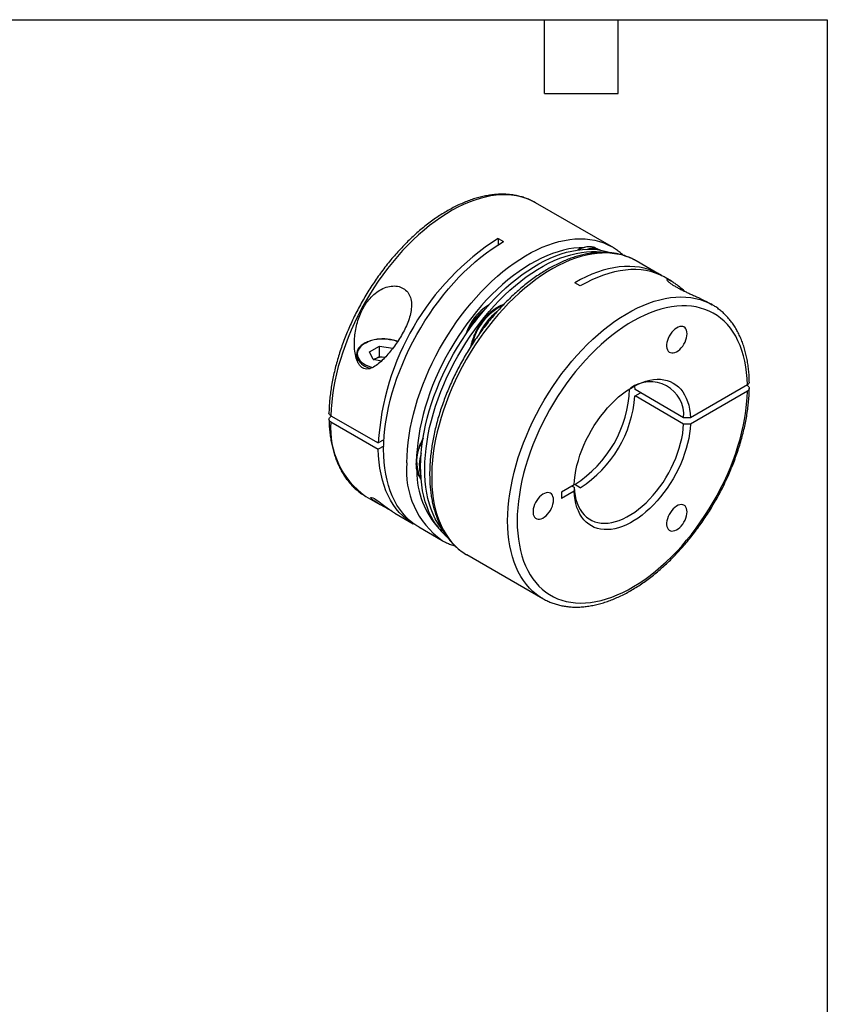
# Model space of a CAD drawing. Header units: millimetres. Extents: x 6 to 273, y 6 to 210.
# Tile 4 of 4: x 190 to 273, y 108 to 210. Entities that reach past the tile are written whole.
import ezdxf

# ---------------------------------------------------------------- set-up
doc = ezdxf.new("R2010")
doc.units = ezdxf.units.MM
doc.linetypes.add('SLD-Solid', pattern=[0])
doc.layers.add('TEXT', color=140, linetype='SLD-Solid', lineweight=25)

msp = doc.modelspace()

# ---------------------------------------------------------------- linework, layer by layer
for p, q in [((250.78, 186.13), (242.93, 190.66)), ((242.95, 190.65), (242.93, 190.66)), ((239.06, 186.98), (239.63, 186.65)), ((239.06, 186.98), (239.06, 186.31)), ((250.77, 186.14), (250.78, 186.13)), ((249.44, 185.81), (249.26, 185.92)), ((255.73, 183.27), (253.33, 184.66)), ((256.95, 182.57), (256.3, 182.95)), ((247.55, 182.08), (246.98, 182.41)), ((261.18, 180.13), (261.01, 180.22)), ((261.15, 180.14), (261.18, 180.13)), ((225.79, 175.27), (226.81, 175.86)), ((226.81, 175.86), (228.2, 175.65)), ((226.81, 174.8), (226.81, 175.86)), ((224.43, 174.98), (224.43, 174.63)), ((226.16, 174.47), (225.79, 175.27)), ((226.3, 174.51), (226.81, 174.8)), ((226.81, 174.8), (227.41, 174.71)), ((227.03, 174.33), (226.16, 174.47)), ((226.3, 174.51), (226.22, 174.46)), ((226.22, 174.46), (226.3, 174.51)), ((253.2, 171.38), (253.17, 171.74)), ((264.8, 171.87), (258.92, 168.48)), ((264.8, 171.79), (264.73, 171.83)), ((258.22, 168.48), (253.2, 171.38)), ((253.2, 170.72), (253.76, 171.05)), ((258.22, 167.83), (253.2, 170.72)), ((264.8, 171.22), (258.92, 167.83)), ((221.81, 168.69), (226.69, 165.87)), ((221.81, 168.61), (221.88, 168.65)), ((221.81, 168.04), (226.69, 165.22)), ((227.28, 166.21), (226.69, 165.87)), ((227.26, 165.55), (226.69, 165.22)), ((231.1, 162.15), (231.13, 162.12)), ((246.92, 161.55), (245.62, 160.8)), ((247.55, 161.26), (246.98, 161.58)), ((246.92, 160.89), (245.62, 160.14)), ((245.62, 160.8), (245.62, 160.14)), ((246.71, 161.43), (246.92, 161.3)), ((225.41, 160.36), (225.43, 160.35)), ((225.43, 160.35), (226.86, 159.52)), ((228.39, 158.64), (230.31, 157.53)), ((230.88, 157.21), (233.28, 155.82)), ((233.31, 155.8), (233.28, 155.82)), ((235.83, 154.35), (243.68, 149.82)), ((243.68, 149.82), (243.65, 149.83))]:
    msp.add_line(p, q)
at = {"flags": 128}
for points in [[(242.93, 190.66), (242.77, 190.75), (242.34, 190.96), (241.9, 191.13), (241.43, 191.27), (240.95, 191.38), (240.45, 191.44), (239.94, 191.48), (239.42, 191.47), (238.88, 191.44), (238.33, 191.36), (237.78, 191.25), (237.22, 191.11), (236.65, 190.93), (236.07, 190.72), (235.49, 190.47), (234.91, 190.19), (234.32, 189.88), (233.74, 189.53), (233.16, 189.15), (232.57, 188.74), (232, 188.31), (231.42, 187.84), (230.86, 187.35), (230.3, 186.83), (229.75, 186.28), (229.21, 185.72), (228.68, 185.12), (228.16, 184.51), (227.66, 183.88), (227.17, 183.22), (226.69, 182.56), (226.24, 181.87), (225.8, 181.17), (225.38, 180.46), (224.98, 179.74), (224.59, 179), (224.24, 178.26), (223.9, 177.52), (223.59, 176.77), (223.3, 176.01), (223.03, 175.26), (222.79, 174.5), (222.57, 173.75), (222.38, 173), (222.22, 172.26), (222.08, 171.53), (221.98, 170.8), (221.89, 170.08), (221.84, 169.38), (221.81, 168.69)], [(229.66, 163.83), (229.67, 164.51), (229.71, 165.21), (229.78, 165.92), (229.88, 166.64), (230, 167.37), (230.15, 168.11), (230.33, 168.86), (230.53, 169.61), (230.76, 170.36), (231.01, 171.11), (231.29, 171.87), (231.59, 172.62), (231.92, 173.37), (232.27, 174.11), (232.64, 174.85), (233.03, 175.58), (233.44, 176.29), (233.87, 177), (234.32, 177.69), (234.78, 178.37), (235.26, 179.03), (235.76, 179.67), (236.27, 180.29), (236.79, 180.9), (237.33, 181.48), (237.88, 182.03), (238.43, 182.57), (238.99, 183.07), (239.56, 183.55), (240.14, 184), (240.72, 184.42), (241.3, 184.82), (241.89, 185.18), (242.47, 185.51), (243.05, 185.8), (243.63, 186.07), (244.21, 186.3), (244.78, 186.49), (245.35, 186.66), (245.91, 186.78), (246.46, 186.87), (247, 186.93), (247.53, 186.95), (248.05, 186.93), (248.55, 186.88), (249.04, 186.8), (249.52, 186.67), (249.97, 186.52), (250.41, 186.33), (250.77, 186.14)], [(230.88, 157.21), (230.67, 157.33), (230.28, 157.61), (229.9, 157.91), (229.55, 158.25), (229.22, 158.63), (228.91, 159.03), (228.63, 159.46), (228.37, 159.93), (228.14, 160.42), (227.93, 160.94), (227.75, 161.48), (227.6, 162.05), (227.48, 162.64), (227.38, 163.26), (227.31, 163.89), (227.27, 164.55), (227.25, 165.22), (227.27, 165.91), (227.31, 166.61), (227.38, 167.32), (227.48, 168.05), (227.6, 168.79), (227.75, 169.53), (227.93, 170.28), (228.14, 171.04), (228.37, 171.8), (228.63, 172.56), (228.91, 173.32), (229.22, 174.08), (229.55, 174.83), (229.9, 175.58), (230.28, 176.32), (230.67, 177.05), (231.09, 177.77), (231.52, 178.48), (231.98, 179.18), (232.45, 179.86), (232.94, 180.52), (233.44, 181.16), (233.96, 181.79), (234.49, 182.39), (235.03, 182.97), (235.58, 183.53), (236.14, 184.06), (236.71, 184.56), (237.29, 185.04), (237.87, 185.49), (238.45, 185.91), (239.04, 186.3), (239.63, 186.65)], [(247.8, 186.02), (247.44, 186.01), (246.9, 185.97), (246.36, 185.89), (245.81, 185.77), (245.25, 185.61), (244.68, 185.42), (244.11, 185.2), (243.54, 184.94), (242.96, 184.65), (242.38, 184.32), (241.8, 183.96), (241.23, 183.57), (240.65, 183.15), (240.08, 182.7), (239.52, 182.23), (238.97, 181.72), (238.42, 181.19), (237.88, 180.63), (237.35, 180.05), (236.84, 179.45), (236.34, 178.82), (235.85, 178.18), (235.38, 177.52), (234.93, 176.85), (234.49, 176.15), (234.08, 175.45), (233.68, 174.73), (233.3, 174.01), (232.95, 173.28), (232.62, 172.54), (232.31, 171.79), (232.03, 171.05), (231.77, 170.3), (231.54, 169.56), (231.33, 168.81), (231.15, 168.07), (231, 167.34), (230.87, 166.62), (230.77, 165.9), (230.7, 165.2), (230.66, 164.57)], [(232.68, 157.41), (232.41, 157.84), (232.15, 158.29), (231.93, 158.77), (231.73, 159.28), (231.55, 159.81), (231.4, 160.37), (231.28, 160.95), (231.19, 161.55), (231.12, 162.18), (231.08, 162.82), (231.07, 163.48), (231.09, 164.15), (231.13, 164.84), (231.2, 165.54), (231.3, 166.26), (231.43, 166.98), (231.58, 167.71), (231.76, 168.44), (231.96, 169.18), (232.19, 169.93), (232.45, 170.67), (232.73, 171.42), (233.03, 172.16), (233.36, 172.89), (233.71, 173.63), (234.08, 174.35), (234.47, 175.06), (234.89, 175.77), (235.32, 176.46), (235.76, 177.14), (236.23, 177.8), (236.71, 178.44), (237.21, 179.07), (237.72, 179.67), (238.24, 180.26), (238.77, 180.82), (239.31, 181.36), (239.86, 181.87), (240.42, 182.36), (240.99, 182.81), (241.56, 183.24), (242.13, 183.64), (242.71, 184.01), (243.28, 184.35), (243.86, 184.66), (244.43, 184.93), (245.01, 185.17), (245.57, 185.38), (246.13, 185.55), (246.69, 185.68), (247.23, 185.78), (247.77, 185.85), (248.3, 185.88), (248.81, 185.87), (249.31, 185.83), (249.8, 185.75), (250.27, 185.64), (250.68, 185.51)], [(233.36, 156.82), (233.11, 157.17), (232.83, 157.59), (232.58, 158.04), (232.35, 158.53), (232.15, 159.03), (231.98, 159.57), (231.83, 160.13), (231.71, 160.71), (231.61, 161.31), (231.55, 161.93), (231.51, 162.57), (231.5, 163.23), (231.51, 163.91), (231.56, 164.6), (231.63, 165.3), (231.73, 166.01), (231.85, 166.73), (232, 167.46), (232.18, 168.2), (232.39, 168.94), (232.62, 169.68), (232.87, 170.43), (233.15, 171.17), (233.46, 171.91), (233.79, 172.65), (234.14, 173.38), (234.51, 174.1), (234.9, 174.82), (235.31, 175.52), (235.74, 176.21), (236.19, 176.89), (236.65, 177.55), (237.14, 178.2), (237.63, 178.82), (238.14, 179.43), (238.66, 180.01), (239.19, 180.58), (239.74, 181.11), (240.29, 181.63), (240.85, 182.11), (241.41, 182.57), (241.98, 183), (242.56, 183.4), (243.13, 183.77), (243.71, 184.11), (244.28, 184.41), (244.86, 184.69), (245.43, 184.93), (246, 185.13), (246.56, 185.3), (247.11, 185.44), (247.66, 185.54), (248.19, 185.6), (248.72, 185.63), (249.23, 185.63), (249.73, 185.59), (250.06, 185.54)], [(253.33, 184.66), (253.17, 184.75), (252.74, 184.96), (252.29, 185.13), (251.83, 185.27), (251.34, 185.37), (250.85, 185.44), (250.34, 185.48), (249.81, 185.47), (249.28, 185.44), (248.73, 185.36), (248.18, 185.25), (247.61, 185.11), (247.04, 184.93), (246.47, 184.72), (245.89, 184.47), (245.31, 184.19), (244.72, 183.88), (244.14, 183.53), (243.55, 183.15), (242.97, 182.75), (242.4, 182.31), (241.82, 181.85), (241.26, 181.35), (240.7, 180.83), (240.15, 180.29), (239.61, 179.72), (239.08, 179.13), (238.56, 178.52), (238.06, 177.88), (237.57, 177.23), (237.09, 176.56), (236.64, 175.88), (236.2, 175.18), (235.78, 174.47), (235.37, 173.74), (234.99, 173.01), (234.63, 172.27), (234.3, 171.53), (233.98, 170.78), (233.69, 170.02), (233.43, 169.27), (233.19, 168.51), (232.97, 167.76), (232.78, 167.01), (232.62, 166.27), (232.48, 165.54), (232.37, 164.81), (232.29, 164.09), (232.23, 163.39), (232.21, 162.7), (232.21, 162.03), (232.23, 161.37), (232.29, 160.73), (232.37, 160.11), (232.48, 159.51), (232.62, 158.93), (232.78, 158.38), (232.97, 157.85), (233.19, 157.34), (233.43, 156.87), (233.69, 156.42), (233.98, 156), (234.3, 155.61), (234.63, 155.26), (234.99, 154.93), (235.37, 154.64), (235.78, 154.38), (235.83, 154.35)], [(249.63, 185.78), (249.44, 185.83), (249.38, 185.85)], [(256.01, 183.1), (255.94, 183.15), (255.52, 183.39), (255.08, 183.59), (254.63, 183.76), (254.16, 183.9), (253.67, 184), (253.17, 184.06), (252.65, 184.09), (252.12, 184.08), (251.58, 184.04), (251.03, 183.96), (250.47, 183.84), (249.9, 183.69), (249.32, 183.5), (248.74, 183.28), (248.16, 183.02), (247.57, 182.73), (246.98, 182.41)], [(256.3, 182.95), (256.2, 183), (255.76, 183.22), (255.3, 183.4), (254.83, 183.55), (254.33, 183.66), (253.82, 183.73), (253.3, 183.76), (252.77, 183.76), (252.22, 183.72), (251.66, 183.64), (251.09, 183.53), (250.51, 183.37), (249.93, 183.19), (249.34, 182.96), (248.74, 182.7), (248.15, 182.41), (247.55, 182.08)], [(243.65, 149.83), (243.42, 149.97), (243.03, 150.25), (242.66, 150.56), (242.31, 150.9), (241.99, 151.27), (241.69, 151.68), (241.41, 152.11), (241.15, 152.57), (240.93, 153.06), (240.72, 153.58), (240.55, 154.12), (240.4, 154.68), (240.27, 155.27), (240.18, 155.88), (240.11, 156.51), (240.07, 157.16), (240.05, 157.83), (240.07, 158.51), (240.11, 159.21), (240.18, 159.92), (240.27, 160.64), (240.4, 161.37), (240.55, 162.11), (240.72, 162.86), (240.93, 163.61), (241.15, 164.36), (241.41, 165.12), (241.69, 165.87), (241.99, 166.62), (242.31, 167.37), (242.66, 168.12), (243.03, 168.85), (243.42, 169.58), (243.83, 170.3), (244.26, 171), (244.71, 171.69), (245.18, 172.37), (245.66, 173.03), (246.16, 173.67), (246.67, 174.3), (247.19, 174.9), (247.73, 175.48), (248.27, 176.04), (248.83, 176.57), (249.39, 177.08), (249.96, 177.55), (250.54, 178.01), (251.12, 178.43), (251.7, 178.82), (252.28, 179.18), (252.87, 179.51), (253.45, 179.81), (254.03, 180.07), (254.61, 180.3), (255.18, 180.5), (255.75, 180.66), (256.31, 180.78), (256.86, 180.87), (257.4, 180.93), (257.93, 180.95), (258.45, 180.93), (258.95, 180.88), (259.44, 180.79), (259.92, 180.67), (260.37, 180.51), (260.81, 180.32), (261.15, 180.14)], [(238.06, 180.06), (237.98, 180.02), (237.86, 179.96)], [(264.8, 171.87), (264.77, 172.51), (264.72, 173.13), (264.63, 173.74), (264.52, 174.32), (264.39, 174.88), (264.23, 175.42), (264.04, 175.93), (263.83, 176.42), (263.59, 176.88), (263.33, 177.31), (263.04, 177.72), (262.73, 178.09), (262.4, 178.43), (262.04, 178.74), (261.67, 179.02), (261.27, 179.26), (260.86, 179.48), (260.42, 179.65), (259.97, 179.8), (259.51, 179.91), (259.03, 179.98), (258.53, 180.02), (258.02, 180.02), (257.5, 179.99), (256.97, 179.92), (256.43, 179.82), (255.88, 179.68), (255.33, 179.51), (254.77, 179.3), (254.2, 179.06), (253.63, 178.79), (253.06, 178.49), (252.49, 178.15), (251.93, 177.78), (251.36, 177.38), (250.8, 176.96), (250.24, 176.5), (249.69, 176.02), (249.14, 175.51), (248.61, 174.98), (248.08, 174.42), (247.57, 173.84), (247.06, 173.24), (246.58, 172.62), (246.1, 171.98), (245.64, 171.33), (245.2, 170.66), (244.78, 169.97), (244.37, 169.28), (243.99, 168.57), (243.62, 167.85), (243.28, 167.13), (242.96, 166.4), (242.66, 165.67), (242.38, 164.93), (242.13, 164.2), (241.91, 163.46), (241.7, 162.73), (241.53, 162.01), (241.38, 161.28), (241.26, 160.57), (241.16, 159.87), (241.1, 159.18), (241.05, 158.5), (241.04, 157.83), (241.05, 157.18), (241.1, 156.55), (241.16, 155.93), (241.26, 155.34), (241.38, 154.77), (241.53, 154.22), (241.7, 153.69), (241.91, 153.19), (242.13, 152.72), (242.38, 152.27), (242.66, 151.86), (242.96, 151.47), (243.28, 151.11), (243.62, 150.78), (243.99, 150.49), (244.37, 150.23), (244.78, 150), (245.2, 149.8), (245.64, 149.64), (246.1, 149.52), (246.58, 149.43), (247.06, 149.37), (247.57, 149.35), (248.08, 149.37), (248.61, 149.42), (249.14, 149.5), (249.69, 149.62), (250.24, 149.78), (250.8, 149.96), (251.36, 150.19), (251.93, 150.44), (252.49, 150.73), (253.06, 151.05), (253.63, 151.41), (254.2, 151.79), (254.77, 152.2), (255.33, 152.64), (255.88, 153.11), (256.43, 153.61), (256.97, 154.13), (257.5, 154.67), (258.02, 155.24), (258.53, 155.83), (259.03, 156.44), (259.51, 157.07), (259.97, 157.72), (260.42, 158.38), (260.86, 159.06), (261.27, 159.75), (261.67, 160.45), (262.04, 161.16), (262.4, 161.88), (262.73, 162.61), (263.04, 163.34), (263.33, 164.08), (263.59, 164.81), (263.83, 165.55), (264.04, 166.28), (264.23, 167.01), (264.39, 167.73), (264.52, 168.45), (264.63, 169.16), (264.72, 169.86), (264.77, 170.54), (264.8, 171.22)], [(258.58, 177.15), (258.56, 177.33), (258.52, 177.5), (258.46, 177.64), (258.36, 177.76), (258.25, 177.84), (258.12, 177.89), (257.97, 177.9), (257.81, 177.88), (257.64, 177.82), (257.47, 177.73), (257.3, 177.61), (257.14, 177.46), (256.99, 177.29), (256.85, 177.1), (256.72, 176.89), (256.62, 176.67), (256.54, 176.45), (256.49, 176.23), (256.46, 176.02), (256.46, 175.82), (256.49, 175.65), (256.54, 175.49), (256.62, 175.36), (256.72, 175.26), (256.85, 175.2), (256.99, 175.17), (257.14, 175.17), (257.3, 175.21), (257.47, 175.29), (257.64, 175.39), (257.81, 175.53), (257.97, 175.69), (258.12, 175.87), (258.25, 176.07), (258.36, 176.29), (258.46, 176.51), (258.52, 176.73), (258.56, 176.94), (258.58, 177.15)], [(228.68, 176.32), (228.46, 176.4), (228.17, 176.48), (227.87, 176.53), (227.55, 176.57), (227.24, 176.59), (226.92, 176.58), (226.6, 176.55), (226.29, 176.5), (226, 176.43), (225.72, 176.33), (225.47, 176.22), (225.23, 176.09), (225.03, 175.95), (224.86, 175.79), (224.72, 175.63), (224.62, 175.45), (224.56, 175.27), (224.53, 175.09), (224.55, 174.9), (224.6, 174.72), (224.69, 174.54), (224.81, 174.37), (224.97, 174.21), (225.16, 174.07), (225.39, 173.93), (225.63, 173.82), (225.9, 173.72), (226.11, 173.66)], [(246.92, 161.55), (246.95, 162.04), (247.01, 162.54), (247.1, 163.04), (247.21, 163.56), (247.35, 164.08), (247.52, 164.61), (247.71, 165.13), (247.92, 165.66), (248.16, 166.18), (248.42, 166.69), (248.7, 167.19), (249, 167.68), (249.32, 168.16), (249.65, 168.62), (250, 169.06), (250.36, 169.49), (250.73, 169.89), (251.12, 170.27), (251.51, 170.62), (251.91, 170.94), (252.31, 171.24), (252.72, 171.51), (253.12, 171.74), (253.53, 171.94), (253.93, 172.11), (254.33, 172.25), (254.72, 172.35), (255.11, 172.41), (255.48, 172.44), (255.84, 172.44), (256.19, 172.4), (256.53, 172.32), (256.84, 172.21), (257.14, 172.06), (257.42, 171.88), (257.68, 171.67), (257.92, 171.43), (258.13, 171.15), (258.32, 170.85), (258.49, 170.51), (258.63, 170.15), (258.74, 169.77), (258.83, 169.36), (258.89, 168.93), (258.92, 168.48)], [(258.92, 167.83), (258.89, 167.34), (258.83, 166.84), (258.74, 166.33), (258.63, 165.81), (258.49, 165.29), (258.32, 164.77), (258.13, 164.24), (257.92, 163.72), (257.68, 163.2), (257.42, 162.69), (257.14, 162.18), (256.84, 161.69), (256.53, 161.22), (256.19, 160.75), (255.84, 160.31), (255.48, 159.89), (255.11, 159.49), (254.72, 159.11), (254.33, 158.76), (253.93, 158.43), (253.53, 158.13), (253.12, 157.87), (252.72, 157.63), (252.31, 157.43), (251.91, 157.26), (251.51, 157.13), (251.12, 157.03), (250.73, 156.96), (250.36, 156.93), (250, 156.94), (249.65, 156.98), (249.32, 157.05), (249, 157.16), (248.7, 157.31), (248.42, 157.49), (248.16, 157.7), (247.92, 157.95), (247.71, 158.22), (247.52, 158.53), (247.35, 158.86), (247.21, 159.22), (247.1, 159.61), (247.01, 160.02), (246.95, 160.45), (246.92, 160.89)], [(246.92, 161.3), (246.95, 160.86), (247.01, 160.44), (247.1, 160.04), (247.22, 159.67), (247.37, 159.32), (247.54, 159), (247.73, 158.71), (247.95, 158.45), (248.19, 158.22), (248.46, 158.03), (248.74, 157.87), (249.05, 157.75), (249.37, 157.66), (249.7, 157.6), (250.06, 157.59), (250.42, 157.61), (250.8, 157.67), (251.18, 157.76), (251.57, 157.89), (251.97, 158.05), (252.37, 158.25), (252.77, 158.48), (253.17, 158.74), (253.56, 159.04), (253.95, 159.36), (254.34, 159.71), (254.71, 160.09), (255.08, 160.49), (255.43, 160.91), (255.77, 161.35), (256.09, 161.81), (256.39, 162.29), (256.68, 162.78), (256.94, 163.28), (257.18, 163.78), (257.4, 164.3), (257.6, 164.81), (257.77, 165.33), (257.91, 165.84), (258.03, 166.35), (258.12, 166.85), (258.18, 167.35), (258.22, 167.83)], [(258.92, 168.48), (258.53, 168.48), (258.22, 168.48)], [(258.92, 167.83), (258.53, 167.83), (258.22, 167.83)], [(230.6, 157.38), (230.41, 157.48), (229.99, 157.73), (229.6, 158.02), (229.22, 158.34), (228.87, 158.7), (228.54, 159.09), (228.24, 159.51), (227.96, 159.96), (227.71, 160.44), (227.49, 160.95), (227.29, 161.49), (227.12, 162.05), (226.98, 162.64), (226.86, 163.26), (226.78, 163.89), (226.72, 164.55), (226.69, 165.22)], [(244.79, 159.99), (244.78, 160.18), (244.73, 160.35), (244.67, 160.49), (244.58, 160.61), (244.46, 160.69), (244.33, 160.74), (244.18, 160.75), (244.02, 160.73), (243.86, 160.67), (243.69, 160.58), (243.52, 160.46), (243.35, 160.31), (243.2, 160.14), (243.06, 159.94), (242.93, 159.73), (242.83, 159.52), (242.75, 159.3), (242.7, 159.08), (242.67, 158.87), (242.67, 158.67), (242.7, 158.49), (242.75, 158.34), (242.83, 158.21), (242.93, 158.11), (243.06, 158.04), (243.2, 158.01), (243.35, 158.02), (243.52, 158.06), (243.69, 158.13), (243.86, 158.24), (244.02, 158.37), (244.18, 158.54), (244.33, 158.72), (244.46, 158.92), (244.58, 159.13), (244.67, 159.35), (244.73, 159.57), (244.78, 159.79), (244.79, 159.99)], [(246.92, 161.3), (246.92, 161.07), (246.92, 160.89)], [(228.1, 158.83), (227.99, 158.9), (227.73, 159.04), (227.45, 159.2), (227.25, 159.31), (227.05, 159.42), (226.8, 159.56), (226.58, 159.69), (226.3, 159.88), (226.11, 160.02), (225.98, 160.15), (225.94, 160.21), (225.94, 160.25), (226.01, 160.26), (226.14, 160.21), (226.3, 160.13), (226.49, 160.01), (226.75, 159.83), (226.93, 159.7), (227.11, 159.56), (227.38, 159.36), (227.63, 159.18), (227.86, 159.01), (228.07, 158.86), (228.07, 158.86)], [(258.58, 158.76), (258.56, 158.95), (258.52, 159.12), (258.46, 159.26), (258.36, 159.37), (258.25, 159.46), (258.12, 159.5), (257.97, 159.52), (257.81, 159.49), (257.64, 159.44), (257.47, 159.35), (257.3, 159.23), (257.14, 159.08), (256.99, 158.9), (256.85, 158.71), (256.72, 158.5), (256.62, 158.28), (256.54, 158.06), (256.49, 157.85), (256.46, 157.64), (256.46, 157.44), (256.49, 157.26), (256.54, 157.1), (256.62, 156.98), (256.72, 156.88), (256.85, 156.81), (256.99, 156.78), (257.14, 156.79), (257.3, 156.83), (257.47, 156.9), (257.64, 157.01), (257.81, 157.14), (257.97, 157.3), (258.12, 157.49), (258.25, 157.69), (258.36, 157.9), (258.46, 158.12), (258.52, 158.34), (258.56, 158.56), (258.58, 158.76)]]:
    msp.add_lwpolyline(points, dxfattribs=at)
for centre, radius, start, end in [((253.63, 164.26), 26.98, 122.6659, 176.5778), ((248.44, 184.21), 1.89, 64.3494, 122.19), ((248.78, 184.27), 1.67, 67.5393, 105.8647), ((240.66, 175.65), 5.13, 120.1886, 163.6563), ((242.18, 174.73), 5.95, 116.1081, 167.5574), ((240.07, 176), 4.31, 125.4879, 158.8368), ((240.2, 175.95), 4.3, 137.3918, 146.7761), ((242.82, 174.43), 6.31, 127.9701, 155.0959), ((225.41, 174.98), 0.972, 150.9306, 208.6633), ((226.42, 175.75), 2.24, 213.6439, 256.5964), ((227.17, 172.82), 1.9, 83.1067, 117.4205), ((254.79, 168.76), 3.44, 355.2696, 126.6453), ((240.41, 171.91), 12.24, 302.4928, 357.9235), ((240.87, 171.66), 12.36, 302.6892, 355.6558), ((230.34, 167.36), 8.56, 175.4376, 234.8537), ((234.51, 163.97), 3.86, 146.9171, 208.122), ((234.74, 163.61), 3.81, 161.3599, 197.1482), ((238.42, 162.97), 8.81, 174.4005, 234.2873), ((239.48, 162.96), 8.81, 180.0509, 222.6738), ((237.79, 160.97), 6.22, 214.8569, 229.6591)]:
    msp.add_arc(centre, radius, start, end)
for points, knots in [([(242.94, 190.65), (242.91, 190.67), (242.74, 190.77), (242.42, 190.93), (241.99, 191.11), (241.54, 191.26), (241.08, 191.38), (240.6, 191.47), (240.11, 191.52), (239.61, 191.55), (239.09, 191.54), (238.57, 191.5), (238.03, 191.42), (237.49, 191.31), (236.95, 191.18), (236.39, 191.01), (235.84, 190.8), (235.28, 190.57), (234.71, 190.31), (234.15, 190.01), (233.59, 189.69), (233.03, 189.34), (232.47, 188.96), (231.92, 188.56), (231.37, 188.12), (230.82, 187.67), (230.29, 187.19), (229.76, 186.69), (229.24, 186.16), (228.73, 185.61), (228.23, 185.05), (227.75, 184.46), (227.27, 183.86), (226.81, 183.24), (226.37, 182.61), (225.94, 181.96), (225.52, 181.3), (225.13, 180.63), (224.75, 179.95), (224.39, 179.26), (224.05, 178.56), (223.73, 177.85), (223.42, 177.15), (223.14, 176.43), (222.89, 175.72), (222.65, 175.01), (222.44, 174.29), (222.25, 173.58), (222.08, 172.87), (221.94, 172.17), (221.82, 171.47), (221.73, 170.78), (221.66, 170.1), (221.62, 169.5), (221.61, 169.13), (221.61, 168.98)], [0, 0, 0, 0, 0.004908, 0.023535, 0.042162, 0.060811, 0.079502, 0.098253, 0.117077, 0.135983, 0.154972, 0.174042, 0.193188, 0.212401, 0.23167, 0.250985, 0.270334, 0.289709, 0.3091, 0.328501, 0.347906, 0.36731, 0.38671, 0.406104, 0.42549, 0.444869, 0.464239, 0.483601, 0.502954, 0.522301, 0.54164, 0.560973, 0.580301, 0.599625, 0.618944, 0.638261, 0.657576, 0.676891, 0.696205, 0.71552, 0.734836, 0.754155, 0.773477, 0.792803, 0.812135, 0.831473, 0.850818, 0.87017, 0.889531, 0.908901, 0.928281, 0.947671, 0.967071, 0.986481, 1, 1, 1, 1]), ([(249.27, 185.91), (249.23, 185.93), (249.12, 186), (248.92, 186.07), (248.7, 186.11), (248.46, 186.13), (248.21, 186.11), (247.95, 186.06), (247.68, 185.98), (247.45, 185.88), (247.3, 185.8), (247.25, 185.77)], [0, 0, 0, 0, 0.082425, 0.200005, 0.317829, 0.436536, 0.556489, 0.677724, 0.800018, 0.923034, 1, 1, 1, 1]), ([(251.97, 185.24), (251.87, 185.34), (251.65, 185.54), (251.29, 185.81), (250.99, 186.01), (250.81, 186.11), (250.77, 186.13)], [0, 0, 0, 0, 0.274696, 0.589164, 0.902799, 1, 1, 1, 1]), ([(253.32, 184.66), (253.21, 184.73), (252.96, 184.86), (252.55, 185.04), (252.11, 185.21), (251.65, 185.34), (251.18, 185.44), (250.69, 185.5), (250.2, 185.54), (249.69, 185.54), (249.17, 185.51), (248.64, 185.45), (248.1, 185.36), (247.55, 185.23), (247, 185.07), (246.45, 184.88), (245.89, 184.66), (245.33, 184.41), (244.76, 184.13), (244.2, 183.82), (243.64, 183.48), (243.08, 183.11), (242.53, 182.72), (241.97, 182.29), (241.43, 181.85), (240.89, 181.38), (240.36, 180.88), (239.84, 180.37), (239.32, 179.83), (238.82, 179.27), (238.33, 178.69), (237.85, 178.1), (237.39, 177.48), (236.93, 176.86), (236.5, 176.21), (236.08, 175.56), (235.67, 174.89), (235.29, 174.21), (234.92, 173.52), (234.57, 172.83), (234.24, 172.13), (233.93, 171.42), (233.65, 170.71), (233.38, 170), (233.13, 169.28), (232.91, 168.57), (232.71, 167.86), (232.54, 167.15), (232.39, 166.44), (232.26, 165.74), (232.16, 165.05), (232.08, 164.37), (232.03, 163.69), (232, 163.03), (232, 162.38), (232.02, 161.74), (232.07, 161.12), (232.14, 160.51), (232.24, 159.92), (232.37, 159.35), (232.52, 158.8), (232.7, 158.28), (232.9, 157.77), (233.12, 157.29), (233.37, 156.83), (233.64, 156.4), (233.94, 156), (234.25, 155.62), (234.59, 155.27), (234.94, 154.96), (235.32, 154.67), (235.62, 154.46), (235.8, 154.37), (235.85, 154.34)], [0, 0, 0, 0, 0.011324, 0.025137, 0.038959, 0.052806, 0.066694, 0.080632, 0.094629, 0.108687, 0.122807, 0.136985, 0.151215, 0.16549, 0.179802, 0.194142, 0.208504, 0.222881, 0.237267, 0.251657, 0.266048, 0.280436, 0.294821, 0.309201, 0.323574, 0.337942, 0.352303, 0.366658, 0.381008, 0.395352, 0.409692, 0.424027, 0.438359, 0.452687, 0.467014, 0.481338, 0.495662, 0.509986, 0.52431, 0.538634, 0.552961, 0.567289, 0.581621, 0.595956, 0.610295, 0.624639, 0.638989, 0.653345, 0.667707, 0.682077, 0.696454, 0.710838, 0.72523, 0.739629, 0.754034, 0.768443, 0.782855, 0.797267, 0.811672, 0.826068, 0.840447, 0.854802, 0.869124, 0.883406, 0.897638, 0.911814, 0.925928, 0.939976, 0.953961, 0.967887, 0.981764, 0.995603, 1, 1, 1, 1]), ([(229.27, 177.29), (229.51, 177.74), (229.71, 178.2), (229.95, 178.9), (230.01, 179.14), (230.1, 179.61), (230.13, 179.85), (230.13, 180.3), (230.11, 180.52), (230.01, 180.94), (229.93, 181.13), (229.71, 181.48), (229.57, 181.63), (229.24, 181.86), (229.05, 181.95), (228.64, 182.06), (228.41, 182.08), (227.96, 182.06), (227.73, 182.01), (227.28, 181.86), (227.06, 181.75), (226.63, 181.5), (226.44, 181.35), (226.06, 181.03), (225.89, 180.84), (225.57, 180.46), (225.42, 180.25), (225.16, 179.83), (225.04, 179.6), (224.83, 179.15), (224.73, 178.92), (224.57, 178.44), (224.5, 178.2), (224.39, 177.72), (224.34, 177.47), (224.24, 176.72), (224.21, 176.22), (224.26, 175.48), (224.29, 175.23), (224.39, 174.74), (224.46, 174.51), (224.61, 174.17), (224.66, 174.07), (224.79, 173.87), (224.87, 173.78), (225.03, 173.64), (225.12, 173.59), (225.31, 173.51), (225.41, 173.5), (225.7, 173.5), (225.89, 173.55), (226.26, 173.73), (226.44, 173.84), (226.78, 174.1), (226.95, 174.25), (227.27, 174.56), (227.43, 174.72), (227.74, 175.07), (227.89, 175.25), (228.19, 175.63), (228.34, 175.82), (228.62, 176.22), (228.76, 176.43), (229.02, 176.85), (229.15, 177.07), (229.27, 177.29)], [0, 0, 0, 0, 0.0625, 0.0625, 0.09375, 0.09375, 0.125, 0.125, 0.15625, 0.15625, 0.1875, 0.1875, 0.21875, 0.21875, 0.25, 0.25, 0.28125, 0.28125, 0.3125, 0.3125, 0.34375, 0.34375, 0.375, 0.375, 0.40625, 0.40625, 0.4375, 0.4375, 0.46875, 0.46875, 0.5, 0.5, 0.53125, 0.53125, 0.5625, 0.5625, 0.625, 0.625, 0.65625, 0.65625, 0.6875, 0.6875, 0.703125, 0.703125, 0.71875, 0.71875, 0.734375, 0.734375, 0.75, 0.75, 0.78125, 0.78125, 0.8125, 0.8125, 0.84375, 0.84375, 0.875, 0.875, 0.90625, 0.90625, 0.9375, 0.9375, 0.96875, 0.96875, 1, 1, 1, 1]), ([(257.34, 182.32), (257.23, 182.39), (257, 182.55), (256.74, 182.68), (256.56, 182.75), (256.48, 182.75), (256.47, 182.7), (256.54, 182.6), (256.68, 182.47), (256.9, 182.31), (257.18, 182.13), (257.49, 181.95), (257.83, 181.77), (258.18, 181.59), (258.56, 181.41), (258.95, 181.23), (259.35, 181.05), (259.8, 180.84), (260.28, 180.61), (260.71, 180.4), (260.93, 180.27), (261.01, 180.22)], [0, 0, 0, 0, 0.073595, 0.148565, 0.210635, 0.274201, 0.324709, 0.376562, 0.427141, 0.4797, 0.523199, 0.568184, 0.608401, 0.64975, 0.690766, 0.732778, 0.777901, 0.823989, 0.889797, 0.957493, 1, 1, 1, 1]), ([(258.32, 181.53), (258.15, 181.68), (257.8, 181.98), (257.5, 182.2), (257.34, 182.32)], [0, 0, 0, 0, 0.488477, 1, 1, 1, 1]), ([(239.63, 180.15), (239.63, 180.15), (239.54, 180.12), (239.36, 180.05), (239.09, 179.93), (238.82, 179.77), (238.56, 179.59), (238.29, 179.38), (238.04, 179.14), (237.79, 178.89), (237.56, 178.61), (237.33, 178.32), (237.13, 178.01), (236.94, 177.69), (236.76, 177.36), (236.61, 177.02), (236.48, 176.68), (236.37, 176.34), (236.29, 176.05), (236.26, 175.88), (236.25, 175.83)], [0, 0, 0, 0, 0.000388, 0.060699, 0.121292, 0.18202, 0.242775, 0.303495, 0.364158, 0.424761, 0.48531, 0.545817, 0.606296, 0.66676, 0.727227, 0.787708, 0.848218, 0.908773, 0.969389, 1, 1, 1, 1]), ([(265, 172.16), (265, 172.27), (264.99, 172.6), (264.96, 173.12), (264.89, 173.74), (264.8, 174.33), (264.69, 174.91), (264.54, 175.47), (264.38, 176), (264.19, 176.52), (263.97, 177.01), (263.73, 177.48), (263.47, 177.92), (263.18, 178.33), (262.87, 178.72), (262.54, 179.08), (262.2, 179.4), (261.83, 179.7), (261.48, 179.95), (261.25, 180.08), (261.15, 180.14)], [0, 0, 0, 0, 0.031091, 0.0899401, 0.1488027, 0.2076507, 0.2664648, 0.325221, 0.383891, 0.4424425, 0.5008407, 0.5590503, 0.6170389, 0.6747805, 0.7322598, 0.7894748, 0.8464403, 0.9031873, 0.9597629, 1, 1, 1, 1]), ([(228.69, 176.34), (228.64, 176.36), (228.5, 176.41), (228.26, 176.48), (227.97, 176.54), (227.66, 176.58), (227.36, 176.61), (227.05, 176.61), (226.74, 176.59), (226.44, 176.55), (226.14, 176.49), (225.86, 176.41), (225.6, 176.31), (225.35, 176.2), (225.13, 176.07), (224.94, 175.93), (224.77, 175.77), (224.64, 175.62), (224.59, 175.52), (224.57, 175.48)], [0, 0, 0, 0, 0.036141, 0.097588, 0.158985, 0.220341, 0.281669, 0.342986, 0.404307, 0.465646, 0.527018, 0.588441, 0.64993, 0.711499, 0.77315, 0.834867, 0.896577, 0.958141, 1, 1, 1, 1]), ([(264.99, 172.16), (264.99, 172.13), (264.99, 172.05), (264.92, 171.95), (264.83, 171.89), (264.8, 171.87)], [0, 0, 0, 0, 0.29886, 0.721578, 1, 1, 1, 1]), ([(264.8, 171.79), (264.86, 171.75), (264.91, 171.71), (264.98, 171.61), (265, 171.56), (265, 171.4), (264.93, 171.29), (264.8, 171.22)], [0, 0, 0, 0, 0.25, 0.25, 0.5, 0.5, 1, 1, 1, 1]), ([(243.65, 149.84), (243.69, 149.81), (243.86, 149.71), (244.19, 149.55), (244.62, 149.37), (245.07, 149.22), (245.53, 149.1), (246.01, 149.01), (246.5, 148.96), (247, 148.93), (247.52, 148.94), (248.04, 148.98), (248.57, 149.06), (249.11, 149.16), (249.66, 149.3), (250.21, 149.47), (250.77, 149.67), (251.33, 149.91), (251.89, 150.17), (252.46, 150.46), (253.02, 150.79), (253.58, 151.14), (254.14, 151.52), (254.69, 151.92), (255.24, 152.35), (255.78, 152.81), (256.32, 153.29), (256.85, 153.79), (257.37, 154.32), (257.88, 154.86), (258.37, 155.43), (258.86, 156.01), (259.33, 156.62), (259.79, 157.24), (260.24, 157.87), (260.67, 158.52), (261.08, 159.18), (261.48, 159.85), (261.86, 160.53), (262.22, 161.22), (262.56, 161.92), (262.88, 162.62), (263.18, 163.33), (263.46, 164.04), (263.72, 164.76), (263.96, 165.47), (264.17, 166.19), (264.36, 166.9), (264.53, 167.6), (264.67, 168.31), (264.79, 169), (264.88, 169.69), (264.95, 170.37), (264.99, 170.98), (265, 171.35), (265, 171.5)], [0, 0, 0, 0, 0.005718, 0.02433, 0.042942, 0.061576, 0.080252, 0.098988, 0.117796, 0.136686, 0.15566, 0.174715, 0.193846, 0.213043, 0.232296, 0.251595, 0.270928, 0.290287, 0.309662, 0.329048, 0.348437, 0.367825, 0.387209, 0.406587, 0.425958, 0.445321, 0.464675, 0.484021, 0.503359, 0.52269, 0.542013, 0.561331, 0.580643, 0.599951, 0.619255, 0.638556, 0.657855, 0.677154, 0.696452, 0.715751, 0.735052, 0.754355, 0.773661, 0.792972, 0.812288, 0.83161, 0.850939, 0.870276, 0.889621, 0.908976, 0.92834, 0.947714, 0.967098, 0.986492, 1, 1, 1, 1]), ([(221.81, 168.69), (221.76, 168.72), (221.66, 168.8), (221.6, 168.9), (221.61, 168.96), (221.62, 168.98)], [0, 0, 0, 0, 0.423413, 0.846824, 1, 1, 1, 1]), ([(221.81, 168.04), (221.75, 168.07), (221.69, 168.12), (221.62, 168.22), (221.61, 168.27), (221.61, 168.43), (221.68, 168.53), (221.81, 168.61)], [0, 0, 0, 0, 0.25, 0.25, 0.5, 0.5, 1, 1, 1, 1]), ([(221.61, 168.32), (221.61, 168.21), (221.62, 167.88), (221.65, 167.35), (221.72, 166.74), (221.81, 166.15), (221.92, 165.57), (222.06, 165.01), (222.23, 164.47), (222.42, 163.96), (222.64, 163.47), (222.88, 163), (223.14, 162.56), (223.43, 162.15), (223.74, 161.76), (224.06, 161.4), (224.41, 161.07), (224.78, 160.77), (225.12, 160.54), (225.33, 160.41), (225.42, 160.36)], [0, 0, 0, 0, 0.031275, 0.090474, 0.149686, 0.208883, 0.268046, 0.327151, 0.386169, 0.445068, 0.503813, 0.562368, 0.6207, 0.678785, 0.736605, 0.79416, 0.851463, 0.908547, 0.965458, 1, 1, 1, 1]), ([(231.33, 166.36), (231.3, 166.31), (231.21, 166.14), (231.07, 165.86), (230.93, 165.52), (230.82, 165.17), (230.72, 164.83), (230.65, 164.5), (230.61, 164.16), (230.59, 163.84), (230.59, 163.53), (230.62, 163.24), (230.68, 162.96), (230.76, 162.7), (230.87, 162.47), (230.98, 162.3), (231.07, 162.18), (231.12, 162.12), (231.14, 162.1)], [0, 0, 0, 0, 0.036564, 0.1057859, 0.1750349, 0.2443297, 0.3136885, 0.3831285, 0.452664, 0.5223026, 0.5920395, 0.6618477, 0.7316385, 0.8012713, 0.8705519, 0.9392554, 0.9683685, 1, 1, 1, 1]), ([(228.07, 158.86), (228.13, 158.81), (228.25, 158.73), (228.35, 158.66), (228.38, 158.65), (228.39, 158.64)], [0, 0, 0, 0, 0.4501341, 0.9137068, 1, 1, 1, 1]), ([(233.31, 155.8), (233.42, 155.74), (233.66, 155.61), (234.05, 155.44), (234.39, 155.31), (234.59, 155.25), (234.64, 155.24)], [0, 0, 0, 0, 0.248323, 0.574194, 0.900282, 1, 1, 1, 1])]:
    msp.add_open_spline(points, degree=3, knots=knots)
at = {"layer": 'TEXT'}
for p, q in [((6.35, 209.55), (273.05, 209.55)), ((243.84, 201.93), (243.84, 209.55)), ((251.46, 201.93), (251.46, 209.55)), ((273.05, 209.55), (273.05, 6.35)), ((243.84, 201.93), (251.46, 201.93))]:
    msp.add_line(p, q, dxfattribs=at)

doc.saveas('drawing.dxf')
